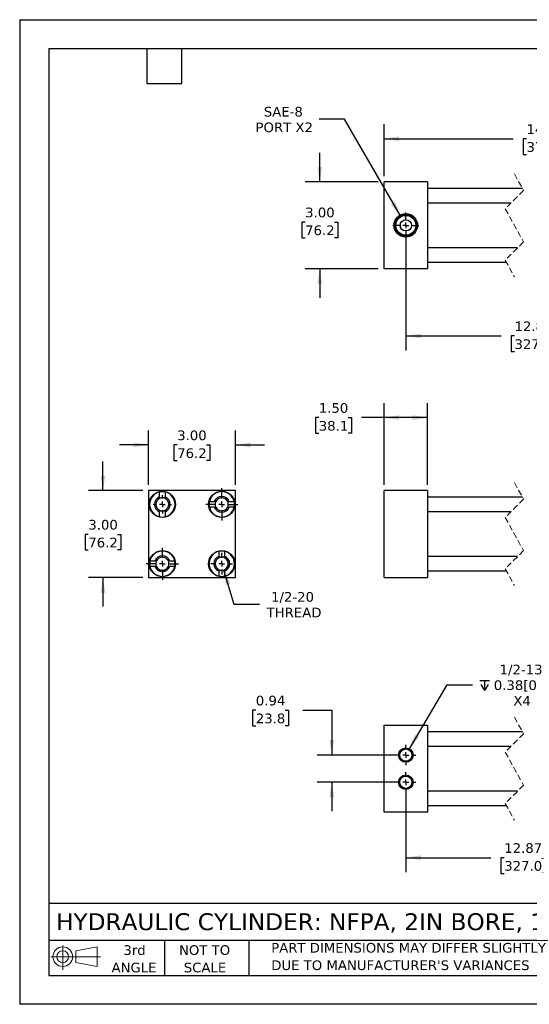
# Model space of a CAD drawing. Header units: inches. Extents: x 0 to 44, y 0 to 34.
# Tile 1 of 3: x 0 to 17.6, y 0 to 34. Entities that reach past the tile are written whole.
import ezdxf

# ---------------------------------------------------------------- set-up
doc = ezdxf.new("R2010")
doc.units = ezdxf.units.IN
doc.header["$LTSCALE"] = 4
doc.header["$MEASUREMENT"] = 0
for name, pattern in [('SLD-Center', [0.75, 0.6, -0.05, 0.05, -0.05]), ('SLD-Dashed', [0.075, 0.05, -0.025]), ('SLD-Solid', [0])]:
    doc.linetypes.add(name, pattern=pattern)
doc.layers.add('CENTER', color=40, linetype='SLD-Center')
doc.layers.add('SLD-DEFPOINTS', color=7, linetype='Continuous')
doc.layers.add('DIMENSIONS', color=140, linetype='SLD-Solid', lineweight=25)
doc.layers.add('TEXT', color=140, linetype='SLD-Solid', lineweight=25)
doc.styles.add('SLDTEXTSTYLE0', font='VERDANA.TTF')
doc.dimstyles.new('SLDDIMSTYLE0', dxfattribs={"dimtxt": 0.339844, "dimasz": 0.52, "dimexe": 0, "dimexo": 0.0625, "dimgap": 0.084961, "dimtad": 0, "dimtih": 1, "dimtoh": 1, "dimrnd": 1e-09, "dimzin": 4, "dimdsep": 46, "dimtxsty": 'SLDTEXTSTYLE0', "dimsah": 1, "dimcen": 0.09, "dimadec": 0, "dimazin": 1, "dimtfac": 1, "dimtofl": 0, "dimtmove": 0, "dimatfit": 3, "dimfxl": 0, "dimfrac": 2, "dimtolj": 1, "dimtzin": 12, "dimarcsym": 0})
doc.dimstyles.new('SLDDIMSTYLE1', dxfattribs={"dimtxt": 0.339844, "dimasz": 0.52, "dimexe": 0, "dimexo": 0.0625, "dimgap": 0.084961, "dimtad": 0, "dimtih": 1, "dimtoh": 1, "dimrnd": 1e-09, "dimzin": 12, "dimdsep": 46, "dimtxsty": 'SLDTEXTSTYLE0', "dimsah": 1, "dimcen": 0.09, "dimadec": 0, "dimazin": 3, "dimtfac": 1, "dimtofl": 0, "dimtmove": 0, "dimatfit": 3, "dimfxl": 0, "dimfrac": 2, "dimtolj": 1, "dimtzin": 12, "dimarcsym": 0})
doc.dimstyles.new('SLDDIMSTYLE3', dxfattribs={"dimtxt": 0.339844, "dimasz": 0.52, "dimexe": 0, "dimexo": 0.0625, "dimgap": 0.084961, "dimtad": 0, "dimtih": 1, "dimtoh": 1, "dimrnd": 1e-09, "dimdsep": 46, "dimtxsty": 'SLDTEXTSTYLE0', "dimsah": 1, "dimcen": 0.09, "dimadec": 0, "dimazin": 2, "dimtfac": 1, "dimtmove": 0, "dimatfit": 0, "dimfxl": 0, "dimfrac": 2, "dimtolj": 1, "dimtzin": 12, "dimarcsym": 0})
doc.dimstyles.new('SLDDIMSTYLE4', dxfattribs={"dimtxt": 0.339844, "dimasz": 0.52, "dimexe": 0, "dimexo": 0.0625, "dimgap": 0.084961, "dimtad": 0, "dimtih": 1, "dimtoh": 1, "dimrnd": 1e-09, "dimzin": 4, "dimdsep": 46, "dimtxsty": 'SLDTEXTSTYLE0', "dimsah": 1, "dimcen": 0.09, "dimadec": 0, "dimazin": 1, "dimtfac": 1, "dimtmove": 0, "dimatfit": 0, "dimfxl": 0, "dimfrac": 2, "dimtolj": 1, "dimtzin": 12, "dimarcsym": 0})
doc.dimstyles.new('SLDDIMSTYLE5', dxfattribs={"dimtxt": 0.339844, "dimasz": 0.52, "dimexe": 0, "dimexo": 0.0625, "dimgap": 0.084961, "dimtad": 0, "dimtih": 1, "dimtoh": 1, "dimrnd": 1e-09, "dimzin": 12, "dimdsep": 46, "dimtxsty": 'SLDTEXTSTYLE0', "dimsah": 1, "dimcen": 0, "dimadec": 0, "dimazin": 3, "dimtfac": 1, "dimtofl": 0, "dimtmove": 0, "dimatfit": 3, "dimfxl": 0, "dimfrac": 2, "dimtolj": 1, "dimtzin": 12, "dimarcsym": 0})
doc.dimstyles.new('SLDDIMSTYLE6', dxfattribs={"dimtxt": 0.339844, "dimasz": 0.52, "dimexe": 0, "dimexo": 0.0625, "dimgap": 0.084961, "dimtad": 0, "dimtih": 1, "dimtoh": 1, "dimrnd": 1e-09, "dimzin": 12, "dimdsep": 46, "dimtxsty": 'SLDTEXTSTYLE0', "dimsah": 1, "dimcen": 0, "dimadec": 0, "dimazin": 3, "dimtfac": 1, "dimtofl": 0, "dimtmove": 0, "dimatfit": 3, "dimfxl": 0, "dimfrac": 2, "dimtolj": 1, "dimtzin": 12, "dimarcsym": 0})

# ---------------------------------------------------------------- blocks, each defined once
blk = doc.blocks.new('Block11')
at = {"color": 7, "linetype": 'SLD-Solid', "lineweight": 18}
for p, q in [((0.408, 0.836), (0.408, 0)), ((0.863, 0.656), (1.602, 0.792)), ((1.602, 0.792), (1.602, 0.115)), ((0, 0.454), (1.712, 0.454)), ((0.863, 0.251), (0.863, 0.656)), ((0.863, 0.251), (1.602, 0.115))]:
    blk.add_line(p, q, dxfattribs=at)
for radius in [0.339, 0.202]:
    blk.add_circle((0.408, 0.454), radius, dxfattribs=at)
blk = doc.blocks.new('Block12')
at = {"layer": 'SLD-DEFPOINTS'}
blk.add_blockref('Block11', (0, 0), dxfattribs=at)
blk = doc.blocks.new('SW_NOTE_0_3')
at = {"layer": 'TEXT', "color": 0, "char_height": 0.33333, "attachment_point": 1, "style": 'SLDTEXTSTYLE0'}
for s, insert in [('PART DIMENSIONS MAY DIFFER SLIGHTLY ', (0, 0.423)), ("DUE TO MANUFACTURER'S VARIANCES", (0, -0.179))]:
    blk.add_mtext(s, dxfattribs=dict(at, insert=insert))
blk = doc.blocks.new('SW_NOTE_0_4')
at = {"layer": 'TEXT', "color": 0, "char_height": 0.3333, "attachment_point": 2, "style": 'SLDTEXTSTYLE0'}
for s, insert in [('NOT TO', (0.828, 0.423)), ('SCALE', (0.843, -0.179))]:
    blk.add_mtext(s, dxfattribs=dict(at, insert=insert))
blk = doc.blocks.new('SW_NOTE_0_5')
at = {"layer": 'TEXT', "color": 0, "char_height": 0.3333, "attachment_point": 2, "style": 'SLDTEXTSTYLE0'}
for s, insert in [('3rd', (0.365, 0.423)), ('ANGLE', (0.349, -0.179))]:
    blk.add_mtext(s, dxfattribs=dict(at, insert=insert))
blk = doc.blocks.new('_D')
at = {"layer": 'DIMENSIONS'}
for p, q in [((12.575, 17.94), (12.575, 20.76)), ((14.075, 17.94), (14.075, 20.76)), ((10.321, 20.26), (10.207, 20.26)), ((10.207, 20.26), (10.207, 19.72)), ((11.331, 20.26), (11.445, 20.26)), ((11.445, 20.26), (11.445, 19.72)), ((12.575, 20.26), (11.792, 20.26)), ((14.075, 20.26), (12.575, 20.26)), ((10.207, 19.72), (10.321, 19.72)), ((11.445, 19.72), (11.331, 19.72))]:
    blk.add_line(p, q, dxfattribs=at)
for points in [[(12.575, 20.26), (13.095, 20.18), (13.095, 20.34)], [(14.075, 20.26), (13.555, 20.34), (13.555, 20.18)]]:
    blk.add_solid(points, dxfattribs=at)
at = {"layer": 'DIMENSIONS', "char_height": 0.3333, "attachment_point": 1, "style": 'SLDTEXTSTYLE0'}
for s, insert in [('1.50', (10.321, 20.759)), ('38.1', (10.321, 20.143))]:
    blk.add_mtext(s, dxfattribs=dict(at, insert=insert))
blk = doc.blocks.new('_D_8')
at = {"layer": 'DIMENSIONS'}
for p, q in [((4.448, 17.94), (4.448, 19.815)), ((7.448, 17.94), (7.448, 19.815)), ((4.448, 19.315), (3.448, 19.315)), ((5.435, 19.315), (5.32, 19.315)), ((5.32, 19.315), (5.32, 18.775)), ((6.444, 19.315), (6.559, 19.315)), ((6.559, 19.315), (6.559, 18.775)), ((7.448, 19.315), (8.448, 19.315)), ((5.32, 18.775), (5.435, 18.775)), ((6.559, 18.775), (6.444, 18.775))]:
    blk.add_line(p, q, dxfattribs=at)
for points in [[(4.448, 19.315), (3.928, 19.395), (3.928, 19.235)], [(7.448, 19.315), (7.968, 19.235), (7.968, 19.395)]]:
    blk.add_solid(points, dxfattribs=at)
at = {"layer": 'DIMENSIONS', "char_height": 0.3333, "attachment_point": 1, "style": 'SLDTEXTSTYLE0'}
for s, insert in [('3.00', (5.435, 19.815)), ('76.2', (5.435, 19.198))]:
    blk.add_mtext(s, dxfattribs=dict(at, insert=insert))
blk = doc.blocks.new('_D_9')
at = {"layer": 'DIMENSIONS'}
for p, q in [((2.873, 17.74), (2.873, 18.74)), ((4.248, 17.74), (2.373, 17.74)), ((2.368, 16.229), (2.254, 16.229)), ((2.254, 16.229), (2.254, 15.689)), ((3.378, 16.229), (3.492, 16.229)), ((3.492, 16.229), (3.492, 15.689)), ((2.254, 15.689), (2.368, 15.689)), ((3.492, 15.689), (3.378, 15.689)), ((4.248, 14.74), (2.373, 14.74)), ((2.873, 14.74), (2.873, 13.74))]:
    blk.add_line(p, q, dxfattribs=at)
for points in [[(2.873, 17.74), (2.953, 18.26), (2.793, 18.26)], [(2.873, 14.74), (2.793, 14.22), (2.953, 14.22)]]:
    blk.add_solid(points, dxfattribs=at)
at = {"layer": 'DIMENSIONS', "char_height": 0.3333, "attachment_point": 1, "style": 'SLDTEXTSTYLE0'}
for s, insert in [('3.00', (2.368, 16.728)), ('76.2', (2.368, 16.112))]:
    blk.add_mtext(s, dxfattribs=dict(at, insert=insert))
blk = doc.blocks.new('_D_10')
at = {"layer": 'DIMENSIONS'}
for p, q in [((7.038, 14.998), (7.395, 13.813)), ((7.395, 13.813), (8.27, 13.813))]:
    blk.add_line(p, q, dxfattribs=at)
blk.add_solid([(7.038, 14.998), (7.112, 14.477), (7.265, 14.523)], dxfattribs=at)
at = {"layer": 'DIMENSIONS', "char_height": 0.3333, "attachment_point": 1, "style": 'SLDTEXTSTYLE0'}
for s, insert in [('1/2-20', (8.675, 14.236)), ('THREAD', (8.52, 13.696))]:
    blk.add_mtext(s, dxfattribs=dict(at, insert=insert))
blk = doc.blocks.new('SW_CENTERMARKSYMBOL_0')
at = {"layer": 'CENTER', "color": 0}
for p, q in [((-0.2, 0), (-0.319, 0)), ((0, 0), (-0.1, 0)), ((0, 0.2), (0, 0.319)), ((0, 0), (0, 0.1)), ((0, 0), (0, -0.1)), ((0, 0), (0.1, 0)), ((0.2, 0), (0.319, 0)), ((0, -0.2), (0, -0.319))]:
    blk.add_line(p, q, dxfattribs=at)
blk = doc.blocks.new('SW_CENTERMARKSYMBOL_1')
at = {"layer": 'CENTER', "color": 0}
for p, q in [((0, 0.2), (0, 0.553)), ((-0.2, 0), (-0.553, 0)), ((0, 0), (-0.1, 0)), ((0, 0), (0, 0.1)), ((0, 0), (0, -0.1)), ((0, 0), (0.1, 0)), ((0.2, 0), (0.553, 0)), ((0, -0.2), (0, -0.553))]:
    blk.add_line(p, q, dxfattribs=at)
blk = doc.blocks.new('SW_CENTERMARKSYMBOL_2')
at = {"layer": 'CENTER', "color": 0}
for p, q in [((0, 0.2), (0, 0.553)), ((-0.2, 0), (-0.553, 0)), ((0, 0), (-0.1, 0)), ((0, 0), (0, 0.1)), ((0, 0), (0, -0.1)), ((0, 0), (0.1, 0)), ((0.2, 0), (0.553, 0)), ((0, -0.2), (0, -0.553))]:
    blk.add_line(p, q, dxfattribs=at)
blk = doc.blocks.new('SW_CENTERMARKSYMBOL_3')
at = {"layer": 'CENTER', "color": 0}
for p, q in [((0, 0.2), (0, 0.375)), ((-0.2, 0), (-0.375, 0)), ((0, 0), (-0.1, 0)), ((0, 0), (0, 0.1)), ((0, 0), (0, -0.1)), ((0, 0), (0.1, 0)), ((0.2, 0), (0.375, 0)), ((0, -0.2), (0, -0.375))]:
    blk.add_line(p, q, dxfattribs=at)
blk = doc.blocks.new('_D_11')
at = {"layer": 'DIMENSIONS'}
for p, q in [((13.325, 26.699), (13.325, 22.58)), ((21.852, 26.699), (21.852, 22.58)), ((19.654, 23.302), (19.543, 23.08)), ((19.876, 22.857), (19.654, 23.302)), ((13.325, 23.08), (16.615, 23.08)), ((17.075, 23.08), (16.961, 23.08)), ((16.961, 23.08), (16.961, 22.54)), ((18.368, 23.08), (18.482, 23.08)), ((18.482, 23.08), (18.482, 22.54)), ((19.543, 23.08), (18.828, 23.08)), ((19.987, 23.08), (19.876, 22.857)), ((21.852, 23.08), (19.987, 23.08)), ((16.961, 22.54), (17.075, 22.54)), ((18.482, 22.54), (18.368, 22.54))]:
    blk.add_line(p, q, dxfattribs=at)
for points in [[(13.325, 23.08), (13.845, 23), (13.845, 23.16)], [(21.852, 23.08), (21.332, 23.16), (21.332, 23)]]:
    blk.add_solid(points, dxfattribs=at)
at = {"layer": 'DIMENSIONS', "char_height": 0.3333, "attachment_point": 1, "style": 'SLDTEXTSTYLE0'}
for s, insert in [('12.87', (17.075, 23.579)), ('327.0', (17.075, 22.963))]:
    blk.add_mtext(s, dxfattribs=dict(at, insert=insert))
blk = doc.blocks.new('_D_14')
at = {"layer": 'DIMENSIONS'}
for p, q in [((12.575, 28.599), (12.575, 30.389)), ((22.852, 28.599), (22.852, 30.389)), ((20.792, 30.111), (20.57, 29.666)), ((20.903, 29.889), (20.792, 30.111)), ((12.575, 29.889), (17.03, 29.889)), ((17.49, 29.889), (17.376, 29.889)), ((17.376, 29.889), (17.376, 29.348)), ((18.783, 29.889), (18.897, 29.889)), ((18.897, 29.889), (18.897, 29.348)), ((20.459, 29.889), (19.244, 29.889)), ((20.57, 29.666), (20.459, 29.889)), ((22.852, 29.889), (20.903, 29.889)), ((17.376, 29.348), (17.49, 29.348)), ((18.897, 29.348), (18.783, 29.348))]:
    blk.add_line(p, q, dxfattribs=at)
for points in [[(12.575, 29.889), (13.095, 29.809), (13.095, 29.969)], [(22.852, 29.889), (22.332, 29.969), (22.332, 29.809)]]:
    blk.add_solid(points, dxfattribs=at)
at = {"layer": 'DIMENSIONS', "char_height": 0.3333, "attachment_point": 1, "style": 'SLDTEXTSTYLE0'}
for s, insert in [('14.62', (17.49, 30.388)), ('371.5', (17.49, 29.772))]:
    blk.add_mtext(s, dxfattribs=dict(at, insert=insert))
blk = doc.blocks.new('_D_16')
at = {"layer": 'DIMENSIONS'}
for p, q in [((10.356, 28.399), (10.356, 29.399)), ((12.375, 28.399), (9.856, 28.399)), ((9.851, 27.012), (9.737, 27.012)), ((9.737, 27.012), (9.737, 26.472)), ((10.861, 27.012), (10.975, 27.012)), ((10.975, 27.012), (10.975, 26.472)), ((9.737, 26.472), (9.851, 26.472)), ((10.975, 26.472), (10.861, 26.472)), ((12.375, 25.399), (9.856, 25.399)), ((10.356, 25.399), (10.356, 24.399))]:
    blk.add_line(p, q, dxfattribs=at)
for points in [[(10.356, 28.399), (10.436, 28.919), (10.276, 28.919)], [(10.356, 25.399), (10.276, 24.879), (10.436, 24.879)]]:
    blk.add_solid(points, dxfattribs=at)
at = {"layer": 'DIMENSIONS', "char_height": 0.3333, "attachment_point": 1, "style": 'SLDTEXTSTYLE0'}
for s, insert in [('3.00', (9.851, 27.511)), ('76.2', (9.851, 26.895))]:
    blk.add_mtext(s, dxfattribs=dict(at, insert=insert))
blk = doc.blocks.new('_D_17')
at = {"layer": 'DIMENSIONS'}
for p, q in [((11.208, 30.567), (10.333, 30.567)), ((13.136, 27.227), (11.208, 30.567))]:
    blk.add_line(p, q, dxfattribs=at)
blk.add_solid([(13.136, 27.227), (12.945, 27.718), (12.806, 27.638)], dxfattribs=at)
at = {"layer": 'DIMENSIONS', "char_height": 0.3333, "attachment_point": 1, "style": 'SLDTEXTSTYLE0'}
for s, insert in [('SAE-8', (8.424, 30.99)), ('PORT X2', (8.138, 30.45))]:
    blk.add_mtext(s, dxfattribs=dict(at, insert=insert))
blk = doc.blocks.new('SW_CENTERMARKSYMBOL_5')
at = {"layer": 'CENTER', "color": 0}
for p, q in [((0, 0.2), (0, 0.444)), ((-0.2, 0), (-0.444, 0)), ((0, 0), (-0.1, 0)), ((0, 0), (0, 0.1)), ((0, 0), (0, -0.1)), ((0, 0), (0.1, 0)), ((0.2, 0), (0.444, 0)), ((0, -0.2), (0, -0.444))]:
    blk.add_line(p, q, dxfattribs=at)
blk = doc.blocks.new('_D_18')
at = {"layer": 'DIMENSIONS'}
for p, q in [((8.148, 10.156), (8.033, 10.156)), ((8.033, 10.156), (8.033, 9.616)), ((9.157, 10.156), (9.272, 10.156)), ((9.272, 10.156), (9.272, 9.616)), ((9.77, 10.156), (10.77, 10.156)), ((10.77, 10.156), (10.77, 8.607)), ((8.033, 9.616), (8.148, 9.616)), ((9.272, 9.616), (9.157, 9.616)), ((13.125, 8.607), (10.27, 8.607)), ((13.125, 7.669), (10.27, 7.669)), ((10.77, 7.669), (10.77, 6.669))]:
    blk.add_line(p, q, dxfattribs=at)
for points in [[(10.77, 8.607), (10.85, 9.127), (10.69, 9.127)], [(10.77, 7.669), (10.69, 7.149), (10.85, 7.149)]]:
    blk.add_solid(points, dxfattribs=at)
at = {"layer": 'DIMENSIONS', "char_height": 0.3333, "attachment_point": 1, "style": 'SLDTEXTSTYLE0'}
for s, insert in [('0.94', (8.148, 10.656)), ('23.8', (8.148, 10.04))]:
    blk.add_mtext(s, dxfattribs=dict(at, insert=insert))
blk = doc.blocks.new('_D_19')
at = {"layer": 'DIMENSIONS'}
for p, q in [((13.325, 7.469), (13.325, 4.563)), ((21.852, 7.47), (21.852, 4.564)), ((19.938, 5.286), (19.827, 5.063)), ((20.16, 4.841), (19.938, 5.286)), ((13.325, 5.063), (16.26, 5.063)), ((16.721, 5.063), (16.607, 5.063)), ((16.607, 5.063), (16.607, 4.523)), ((18.013, 5.063), (18.127, 5.063)), ((18.127, 5.063), (18.127, 4.523)), ((19.827, 5.063), (18.474, 5.063)), ((20.271, 5.063), (20.16, 4.841)), ((21.852, 5.064), (20.271, 5.063)), ((16.607, 4.523), (16.721, 4.523)), ((18.127, 4.523), (18.013, 4.523))]:
    blk.add_line(p, q, dxfattribs=at)
for points in [[(13.325, 5.063), (13.845, 4.983), (13.845, 5.143)], [(21.852, 5.064), (21.332, 5.144), (21.332, 4.984)]]:
    blk.add_solid(points, dxfattribs=at)
at = {"layer": 'DIMENSIONS', "char_height": 0.3333, "attachment_point": 1, "style": 'SLDTEXTSTYLE0'}
for s, insert in [('12.87', (16.721, 5.563)), ('327.0', (16.721, 4.947))]:
    blk.add_mtext(s, dxfattribs=dict(at, insert=insert))
blk = doc.blocks.new('SW_SYMBOL_HOLE_DEPTH')
at = {"layer": 'DIMENSIONS', "color": 0}
for p, q in [((0, 138), (126, 138)), ((63, 138), (63, 12)), ((16, 87), (63, 12)), ((110, 87), (63, 12))]:
    blk.add_line(p, q, dxfattribs=at)
blk = doc.blocks.new('_D_21')
at = {"layer": 'DIMENSIONS'}
for p, q in [((13.451, 8.823), (14.75, 11.035)), ((14.75, 11.035), (15.625, 11.035))]:
    blk.add_line(p, q, dxfattribs=at)
blk.add_solid([(13.451, 8.823), (13.784, 9.231), (13.646, 9.312)], dxfattribs=at)
at = {"layer": 'DIMENSIONS', "xscale": 0.002688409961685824, "yscale": 0.002688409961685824, "zscale": 0.002688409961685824}
blk.add_blockref('SW_SYMBOL_HOLE_DEPTH', (15.875, 10.81), dxfattribs=at)
at = {"layer": 'DIMENSIONS', "char_height": 0.3333, "attachment_point": 1, "style": 'SLDTEXTSTYLE0'}
for s, insert in [('1/2-13', (16.562, 11.728)), ('0.38[0.95]', (16.361, 11.188)), ('X4', (17.036, 10.648))]:
    blk.add_mtext(s, dxfattribs=dict(at, insert=insert))
blk = doc.blocks.new('SW_CENTERMARKSYMBOL_8')
at = {"layer": 'CENTER', "color": 0}
for p, q in [((0, 0.2), (0, 0.35)), ((-0.2, 0), (-0.35, 0)), ((0, 0), (-0.1, 0)), ((0, 0), (0, 0.1)), ((0, 0), (0, -0.1)), ((0, 0), (0.1, 0)), ((0.2, 0), (0.35, 0)), ((0, -0.2), (0, -0.35))]:
    blk.add_line(p, q, dxfattribs=at)
blk = doc.blocks.new('SW_CENTERMARKSYMBOL_9')
at = {"layer": 'CENTER', "color": 0}
for p, q in [((0, 0.2), (0, 0.35)), ((-0.2, 0), (-0.35, 0)), ((0, 0), (-0.1, 0)), ((0, 0), (0, 0.1)), ((0, 0), (0, -0.1)), ((0, 0), (0.1, 0)), ((0.2, 0), (0.35, 0)), ((0, -0.2), (0, -0.35))]:
    blk.add_line(p, q, dxfattribs=at)

msp = doc.modelspace()

# ---------------------------------------------------------------- linework, layer by layer
at = {"color": 7, "linetype": 'SLD-Solid'}
for p, q in [((0, 34), (0, 0)), ((0, 34), (44, 34)), ((44, 0), (0, 0))]:
    msp.add_line(p, q, dxfattribs=at)
at = {"color": 7, "linetype": 'SLD-Dashed', "lineweight": 18}
for p, q in [((17.072, 28.674), (17.387, 28.102)), ((17.387, 28.102), (16.757, 27.472)), ((16.757, 27.472), (17.387, 26.327)), ((17.387, 26.327), (16.757, 25.697)), ((16.757, 25.697), (17.072, 25.124)), ((17.072, 18.015), (17.387, 17.443)), ((17.387, 17.443), (16.757, 16.813)), ((16.757, 16.813), (17.387, 15.668)), ((17.387, 15.668), (16.757, 15.038)), ((16.757, 15.038), (17.072, 14.465)), ((17.072, 9.913), (17.387, 9.341)), ((17.387, 9.341), (16.757, 8.711)), ((16.757, 8.711), (17.387, 7.566)), ((17.387, 7.566), (16.757, 6.936)), ((16.757, 6.936), (17.072, 6.363))]:
    msp.add_line(p, q, dxfattribs=at)
for p, q in [((14.075, 28.399), (12.575, 28.399)), ((12.575, 25.399), (12.575, 28.399)), ((14.075, 28.399), (14.075, 25.399)), ((17.347, 28.174), (14.075, 28.174)), ((14.075, 27.674), (16.959, 27.674)), ((13.137, 26.845), (13.137, 26.954)), ((17.184, 26.124), (14.075, 26.124)), ((14.075, 25.624), (16.797, 25.624)), ((14.075, 25.399), (12.575, 25.399)), ((4.448, 17.74), (4.448, 14.74)), ((7.448, 17.74), (4.448, 17.74)), ((4.829, 17.524), (4.829, 17.693)), ((5.017, 17.693), (5.017, 17.524)), ((7.448, 14.74), (7.448, 17.74)), ((14.075, 17.74), (12.575, 17.74)), ((12.575, 14.74), (12.575, 17.74)), ((14.075, 17.74), (14.075, 14.74)), ((6.546, 17.359), (6.715, 17.359)), ((7.232, 17.359), (7.4, 17.359)), ((17.347, 17.515), (14.075, 17.515)), ((4.829, 16.838), (4.829, 17.007)), ((5.017, 17.007), (5.017, 16.838)), ((6.715, 17.172), (6.546, 17.172)), ((7.4, 17.172), (7.232, 17.172)), ((14.075, 17.015), (16.959, 17.015)), ((6.879, 15.474), (6.879, 15.643)), ((7.067, 15.643), (7.067, 15.474)), ((4.496, 15.309), (4.665, 15.309)), ((5.182, 15.309), (5.35, 15.309)), ((17.184, 15.465), (14.075, 15.465)), ((4.665, 15.122), (4.496, 15.122)), ((5.35, 15.122), (5.182, 15.122)), ((14.075, 14.965), (16.797, 14.965)), ((4.448, 14.74), (7.448, 14.74)), ((6.879, 14.788), (6.879, 14.957)), ((7.067, 14.957), (7.067, 14.788)), ((12.575, 14.74), (14.075, 14.74)), ((12.575, 9.638), (14.075, 9.638)), ((12.575, 6.638), (12.575, 9.638)), ((14.075, 9.638), (14.075, 6.638)), ((17.347, 9.413), (14.075, 9.413)), ((14.075, 8.913), (16.959, 8.913)), ((17.184, 7.363), (14.075, 7.363)), ((14.075, 6.863), (16.797, 6.863)), ((14.075, 6.638), (12.575, 6.638))]:
    msp.add_line(p, q)
for centre, radius in [((13.325, 26.899), 0.406), ((13.325, 26.899), 0.379), ((13.325, 26.899), 0.344), ((13.325, 26.899), 0.195), ((4.923, 17.265), 0.453), ((6.973, 17.265), 0.453), ((4.923, 15.215), 0.453), ((6.973, 15.215), 0.453), ((13.325, 8.607), 0.25), ((13.325, 8.607), 0.211), ((13.325, 7.669), 0.25), ((13.325, 7.669), 0.211)]:
    msp.add_circle(centre, radius)
for centre, radius, start, end in [((4.923, 17.265), 0.438, 102.3736, 257.6264), ((4.923, 17.265), 0.437, 77.6264, 102.3736), ((4.923, 17.265), 0.438, 282.3736, 77.6264), ((6.973, 17.265), 0.438, 12.3736, 167.6264), ((4.923, 17.265), 0.275, 109.9323, 250.0677), ((4.923, 17.265), 0.227, 114.4448, 245.5552), ((4.923, 17.265), 0.227, 65.5552, 114.4448), ((4.923, 17.265), 0.275, 289.9323, 70.0677), ((4.923, 17.265), 0.227, 294.4448, 65.5552), ((6.973, 17.265), 0.438, 167.6264, 192.3736), ((6.973, 17.265), 0.275, 19.9323, 160.0677), ((6.973, 17.265), 0.227, 155.5552, 204.4448), ((6.973, 17.265), 0.227, 24.4448, 155.5552), ((6.973, 17.265), 0.227, 335.5552, 24.4448), ((6.973, 17.265), 0.438, 347.6264, 12.3736), ((4.923, 17.265), 0.227, 245.5552, 294.4448), ((6.973, 17.265), 0.438, 192.3736, 347.6264), ((6.973, 17.265), 0.275, 199.9323, 340.0677), ((6.973, 17.265), 0.227, 204.4448, 335.5552), ((4.923, 17.265), 0.438, 257.6264, 282.3736), ((4.923, 15.215), 0.438, 12.3736, 167.6264), ((6.973, 15.215), 0.438, 102.3736, 257.6264), ((6.973, 15.215), 0.438, 77.6264, 102.3736), ((6.973, 15.215), 0.438, 282.3736, 77.6264), ((4.923, 15.215), 0.438, 167.6264, 192.3736), ((4.923, 15.215), 0.275, 19.9323, 160.0677), ((4.923, 15.215), 0.227, 155.5552, 204.4448), ((4.923, 15.215), 0.227, 24.4448, 155.5552), ((4.923, 15.215), 0.227, 335.5552, 24.4448), ((4.923, 15.215), 0.437, 347.6264, 12.3736), ((6.973, 15.215), 0.275, 109.9323, 250.0677), ((6.973, 15.215), 0.227, 114.4448, 245.5552), ((6.973, 15.215), 0.227, 65.5552, 114.4448), ((6.973, 15.215), 0.275, 289.9323, 70.0677), ((6.973, 15.215), 0.227, 294.4448, 65.5552), ((4.923, 15.215), 0.438, 192.3736, 347.6264), ((4.923, 15.215), 0.275, 199.9323, 340.0677), ((4.923, 15.215), 0.227, 204.4448, 335.5552), ((6.973, 15.215), 0.227, 245.5552, 294.4448), ((6.973, 15.215), 0.438, 257.6264, 282.3736)]:
    msp.add_arc(centre, radius, start, end)
for points in [[(4.829, 17.472), (4.829, 17.489), (4.829, 17.507), (4.829, 17.524)], [(5.017, 17.472), (5.017, 17.489), (5.017, 17.507), (5.017, 17.524)], [(6.767, 17.359), (6.749, 17.359), (6.732, 17.359), (6.715, 17.359)], [(7.179, 17.359), (7.197, 17.359), (7.214, 17.359), (7.232, 17.359)], [(4.829, 17.059), (4.829, 17.042), (4.829, 17.024), (4.829, 17.007)], [(5.017, 17.007), (5.017, 17.024), (5.017, 17.042), (5.017, 17.059)], [(6.715, 17.172), (6.732, 17.172), (6.749, 17.172), (6.767, 17.172)], [(7.179, 17.172), (7.197, 17.172), (7.214, 17.172), (7.232, 17.172)], [(4.717, 15.309), (4.699, 15.309), (4.682, 15.309), (4.665, 15.309)], [(5.182, 15.309), (5.164, 15.309), (5.147, 15.309), (5.129, 15.309)], [(6.879, 15.474), (6.879, 15.457), (6.879, 15.439), (6.879, 15.422)], [(7.067, 15.422), (7.067, 15.439), (7.067, 15.457), (7.067, 15.474)], [(4.717, 15.122), (4.699, 15.122), (4.682, 15.122), (4.665, 15.122)], [(5.129, 15.122), (5.147, 15.122), (5.164, 15.122), (5.182, 15.122)], [(6.879, 15.009), (6.879, 14.992), (6.879, 14.974), (6.879, 14.957)], [(7.067, 15.009), (7.067, 14.992), (7.067, 14.974), (7.067, 14.957)]]:
    msp.add_open_spline(points, degree=3)
at = {"layer": 'TEXT'}
for p, q in [((1, 33), (43, 33)), ((1, 33), (1, 1)), ((4.4, 31.8), (4.4, 33)), ((5.6, 31.8), (5.6, 33)), ((4.4, 31.8), (5.6, 31.8)), ((43, 3.484), (1, 3.484)), ((43, 2.2), (1, 2.2)), ((5, 2.2), (5, 1)), ((7.907, 2.2), (7.907, 1)), ((1, 1), (43, 1))]:
    msp.add_line(p, q, dxfattribs=at)

# ---------------------------------------------------------------- block references
at = {"layer": 'CENTER'}
for name, p in [('SW_CENTERMARKSYMBOL_5', (13.325, 26.899)), ('SW_CENTERMARKSYMBOL_2', (6.973, 17.265)), ('SW_CENTERMARKSYMBOL_0', (4.923, 17.265)), ('SW_CENTERMARKSYMBOL_1', (4.923, 15.215)), ('SW_CENTERMARKSYMBOL_3', (6.973, 15.215)), ('SW_CENTERMARKSYMBOL_9', (13.325, 8.607)), ('SW_CENTERMARKSYMBOL_8', (13.325, 7.669))]:
    msp.add_blockref(name, p, dxfattribs=at)
at = {"layer": 'SLD-DEFPOINTS'}
msp.add_blockref('Block12', (1.077, 1.19), dxfattribs=at)
at = {"layer": 'TEXT'}
for name, p in [('SW_NOTE_0_5', (3.598, 1.617)), ('SW_NOTE_0_4', (5.552, 1.617)), ('SW_NOTE_0_3', (8.68, 1.696))]:
    msp.add_blockref(name, p, dxfattribs=at)

# ---------------------------------------------------------------- texts
at = {"layer": 'TEXT', "insert": (1.254, 3.145), "char_height": 0.58333, "attachment_point": 1, "style": 'SLDTEXTSTYLE0'}
msp.add_mtext('HYDRAULIC CYLINDER: NFPA, 2IN BORE, 10IN STROKE', dxfattribs=at)

# ---------------------------------------------------------------- dimensions: what is measured, and where the dimension line sits
at = {"layer": 'DIMENSIONS'}
for p1, p2, text, picture, middle in [((13.514, 26.571), (13.136, 27.227), 'SAE-8\\PPORT X2', '_D_17', (9.11, 30.567)), ((13.198, 8.392), (13.451, 8.823), '1/2-13\\P{\\fGDT;x}0.38[0.95]\\PX4', '_D_21', (17.33, 11.035))]:
    dim = msp.add_diameter_dim_2p(p1=p1, p2=p2, text=text, dimstyle='SLDDIMSTYLE6', override={"dimpost": '<>'}, dxfattribs=at)
    dim.commit()
    dim.dimension.update_dxf_attribs({"geometry": picture, "text_midpoint": middle, "dimtype": 163})
for base, p1, p2, text, picture, middle in [((22.852, 29.889), (12.575, 28.399), (22.852, 28.399), '14.62', '_D_14', (18.137, 29.889)), ((21.852, 23.08), (13.325, 26.899), (21.852, 26.899), '12.87', '_D_11', (17.722, 23.08))]:
    dim = msp.add_linear_dim(base=base, p1=p1, p2=p2, text=text, dimstyle='SLDDIMSTYLE1', dxfattribs=at)
    dim.commit()
    dim.dimension.update_dxf_attribs({"geometry": picture, "text_midpoint": middle, "dimtype": 160})
for base, p1, p2, dimstyle, picture, middle in [((10.356, 28.399), (12.575, 25.399), (12.575, 28.399), 'SLDDIMSTYLE4', '_D_16', (10.356, 27.012)), ((2.873, 14.74), (4.448, 17.74), (4.448, 14.74), 'SLDDIMSTYLE4', '_D_9', (2.873, 16.229)), ((10.77, 7.669), (13.325, 8.607), (13.325, 7.669), 'SLDDIMSTYLE3', '_D_18', (10.77, 10.156))]:
    dim = msp.add_linear_dim(base=base, p1=p1, p2=p2, angle=90, dimstyle=dimstyle, dxfattribs=at)
    dim.commit()
    dim.dimension.update_dxf_attribs({"geometry": picture, "text_midpoint": middle, "dimtype": 160})
for base, p1, p2, dimstyle, picture, middle in [((12.575, 20.26), (14.075, 17.74), (12.575, 17.74), 'SLDDIMSTYLE0', '_D', (10.826, 20.26)), ((4.448, 19.315), (7.448, 17.74), (4.448, 17.74), 'SLDDIMSTYLE4', '_D_8', (5.94, 19.315))]:
    dim = msp.add_linear_dim(base=base, p1=p1, p2=p2, dimstyle=dimstyle, dxfattribs=at)
    dim.commit()
    dim.dimension.update_dxf_attribs({"geometry": picture, "text_midpoint": middle, "dimtype": 160})
dim = msp.add_radius_dim(center=(6.973, 15.215), mpoint=(7.038, 14.998), text='1/2-20\\PTHREAD', dimstyle='SLDDIMSTYLE5', dxfattribs=at)
dim.commit()
dim.dimension.update_dxf_attribs({"geometry": '_D_10', "text_midpoint": (9.442, 13.813), "dimtype": 164})
dim = msp.add_linear_dim(base=(21.852, 5.064), p1=(13.325, 7.669), p2=(21.852, 7.67), angle=0.0011, text='12.87', dimstyle='SLDDIMSTYLE1', dxfattribs=at)
dim.commit()
dim.dimension.update_dxf_attribs({"geometry": '_D_19', "text_midpoint": (17.367, 5.063), "dimtype": 160})

doc.saveas('drawing.dxf')
